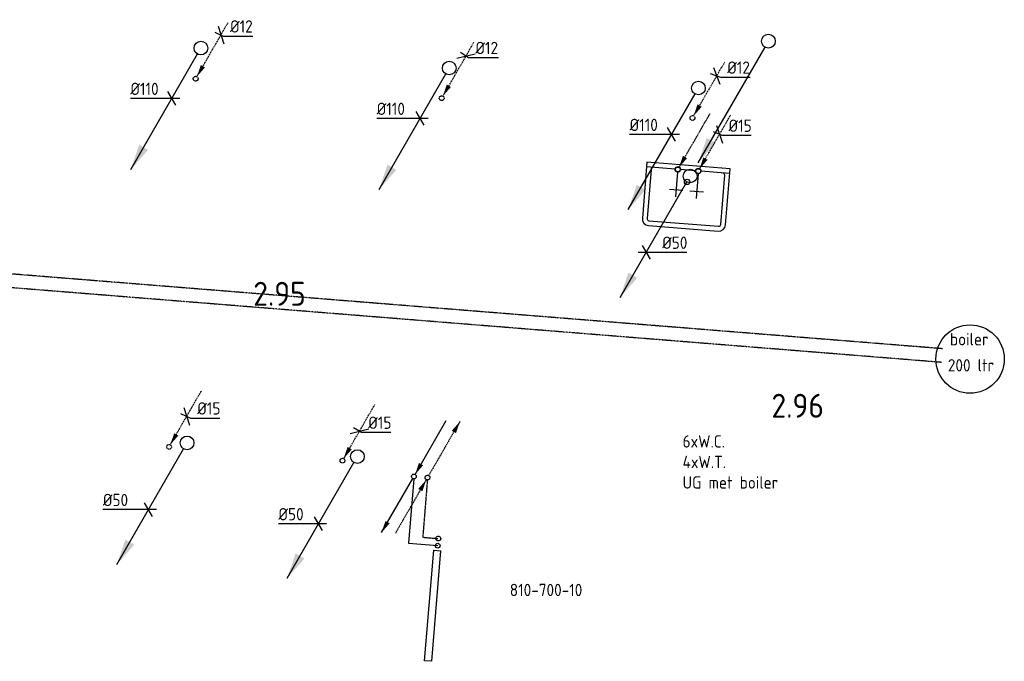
# Model space of a CAD drawing. Header units: millimetres. Extents: x -2687 to 63694, y -299 to 65104.
# Tile 6 of 7: x 12439 to 19634, y 59237 to 63923. Entities that reach past the tile are written whole.
import ezdxf

# ---------------------------------------------------------------- set-up
doc = ezdxf.new("R2010")
doc.units = ezdxf.units.MM
for name, pattern in [('2322107', [2000, 1000, 1000]), ('2322107_a', [2000, 1000, 1000]), ('2322108', [7, 5, -2]), ('2322108_a', [7, 5, -2]), ('2322109', [10, 5, -2, 1, -2]), ('2322109_a', [10, 5, -2, 1, -2]), ('2322110', [10, 5, -1, 1, -1, 1, -1]), ('2322110_a', [10, 5, -1, 1, -1, 1, -1]), ('2322111', [12, 5, -1, 1, -1, 1, -1, 1, -1]), ('2322121', [2000, 1000, 1000]), ('2322121_a', [2000, 1000, 1000])]:
    doc.linetypes.add(name, pattern=pattern)
for name, color, linetype in [('BL$2----', 7, 'Continuous'), ('bTuwkundig', 7, 'Continuous'), ('WI561---', 1, 'Continuous'), ('WL524---', 4, '2322121'), ('WL531---', 5, '2322109'), ('WL532---', 1, '2322110'), ('WL5327--', 4, '2322111'), ('WL561---', 4, 'Continuous'), ('WL561---_AANVOER', 1, '2322107'), ('WL561---_RETOUR', 5, '2322108'), ('WL570---_TOEVOER_D', 3, 'Continuous'), ('WL740---', 4, 'Continuous'), ('WM524---', 1, 'Continuous'), ('WM531---', 1, 'Continuous'), ('WT561---', 7, 'Continuous')]:
    doc.layers.add(name, color=color, linetype=linetype)
doc.styles.add('STABICAD-018', font='ISOCP.SHX', dxfattribs={"height": 90})
doc.styles.add('STABICAD-035', font='ISOCP.SHX', dxfattribs={"height": 175})
doc.styles.get("Standard").update_dxf_attribs({"font": 'arial.ttf'})

# ---------------------------------------------------------------- blocks, each defined once
blk = doc.blocks.new('*U29')
at = {"linetype": '2322121'}
blk.add_hatch(color=2, dxfattribs=at).paths.add_polyline_path([(-512.5, -887.7), (-451.2, -706.5), (-386.3, -744)], flags=0)
at = {"color": 0, "linetype": '2322121'}
blk.add_line((0, 0), (0, 0, 1), dxfattribs=at)
at = {"color": 2, "linetype": '2322121_a'}
blk.add_line((-512.5, -887.7, 1), (-25, -43.3, 1), dxfattribs=at)
at = {"color": 0, "linetype": '2322121'}
blk.add_circle((0, 0, 1), 50, dxfattribs=at)
at = {"color": 2, "linetype": '2322121'}
blk.add_circle((0, 0, 1), 50, dxfattribs=at)
at = {"layer": 'BL$2----', "color": 2}
for tag in ['SECTIONCODE', 'POSITIONCODE']:
    blk.add_attdef(tag, (13661.5, 60981.6, 149), '', height=1.8, dxfattribs=at)
at = {"layer": 'BL$2----', "color": 2, "style": 'STABICAD-018'}
for tag, p in [('CODE', (13661.5, 60931.6, -1)), ('FLOORCODE', (13711.5, 60831.6, -1))]:
    blk.add_attdef(tag, p, '', height=1.8, dxfattribs=at)
blk = doc.blocks.new('*U28')
at = {"linetype": '2322121'}
blk.add_hatch(color=2, dxfattribs=at).paths.add_polyline_path([(-512.5, -887.7), (-451.2, -706.5), (-386.3, -744)], flags=0)
at = {"color": 0, "linetype": '2322121'}
blk.add_line((0, 0), (0, 0, 1), dxfattribs=at)
at = {"color": 2, "linetype": '2322121_a'}
blk.add_line((-512.5, -887.7, 1), (-25, -43.3, 1), dxfattribs=at)
at = {"color": 0, "linetype": '2322121'}
blk.add_circle((0, 0, 1), 50, dxfattribs=at)
at = {"color": 2, "linetype": '2322121'}
blk.add_circle((0, 0, 1), 50, dxfattribs=at)
at = {"layer": 'BL$2----', "color": 2}
for tag in ['SECTIONCODE', 'POSITIONCODE']:
    blk.add_attdef(tag, (14906.4, 60881.7, 149), '', height=1.8, dxfattribs=at)
at = {"layer": 'BL$2----', "color": 2, "style": 'STABICAD-018'}
for tag, p in [('CODE', (14906.4, 60831.7, -1)), ('FLOORCODE', (14956.4, 60731.7, -1))]:
    blk.add_attdef(tag, p, '', height=1.8, dxfattribs=at)
blk = doc.blocks.new('*U19')
at = {"linetype": '2322121'}
blk.add_hatch(color=2, dxfattribs=at).paths.add_polyline_path([(-512.5, -887.7), (-451.2, -706.5), (-386.3, -744)], flags=0)
at = {"color": 0, "linetype": '2322121'}
blk.add_line((0, 0), (0, 0, 1), dxfattribs=at)
at = {"color": 2, "linetype": '2322121_a'}
blk.add_line((-512.5, -887.7, 1), (-25, -43.3, 1), dxfattribs=at)
at = {"color": 0, "linetype": '2322121'}
blk.add_circle((0, 0, 1), 50, dxfattribs=at)
at = {"color": 2, "linetype": '2322121'}
blk.add_circle((0, 0, 1), 50, dxfattribs=at)
at = {"layer": 'BL$2----', "color": 2}
for tag in ['SECTIONCODE', 'POSITIONCODE']:
    blk.add_attdef(tag, (13762.9, 63866, 149), '', height=1.8, dxfattribs=at)
at = {"layer": 'BL$2----', "color": 2, "style": 'STABICAD-018'}
for tag, p in [('CODE', (13762.9, 63816, -1)), ('FLOORCODE', (13812.9, 63716, -1))]:
    blk.add_attdef(tag, p, '', height=1.8, dxfattribs=at)
blk = doc.blocks.new('*U18')
at = {"linetype": '2322121'}
blk.add_hatch(color=2, dxfattribs=at).paths.add_polyline_path([(-512.5, -887.7), (-451.2, -706.5), (-386.3, -744)], flags=0)
at = {"color": 0, "linetype": '2322121'}
blk.add_line((0, 0), (0, 0, 1), dxfattribs=at)
at = {"color": 2, "linetype": '2322121_a'}
blk.add_line((-512.5, -887.7, 1), (-25, -43.3, 1), dxfattribs=at)
at = {"color": 0, "linetype": '2322121'}
blk.add_circle((0, 0, 1), 50, dxfattribs=at)
at = {"color": 2, "linetype": '2322121'}
blk.add_circle((0, 0, 1), 50, dxfattribs=at)
at = {"layer": 'BL$2----', "color": 2}
for tag in ['SECTIONCODE', 'POSITIONCODE']:
    blk.add_attdef(tag, (15577.6, 63720.4, 149), '', height=1.8, dxfattribs=at)
at = {"layer": 'BL$2----', "color": 2, "style": 'STABICAD-018'}
for tag, p in [('CODE', (15577.6, 63670.4, -1)), ('FLOORCODE', (15627.6, 63570.4, -1))]:
    blk.add_attdef(tag, p, '', height=1.8, dxfattribs=at)
blk = doc.blocks.new('*U17')
at = {"linetype": '2322121'}
blk.add_hatch(color=2, dxfattribs=at).paths.add_polyline_path([(-512.5, -887.7), (-451.2, -706.5), (-386.3, -744)], flags=0)
at = {"color": 0, "linetype": '2322121'}
blk.add_line((0, 0), (0, 0, 1), dxfattribs=at)
at = {"color": 2, "linetype": '2322121_a'}
blk.add_line((-512.5, -887.7, 1), (-25, -43.3, 1), dxfattribs=at)
at = {"color": 0, "linetype": '2322121'}
blk.add_circle((0, 0, 1), 50, dxfattribs=at)
at = {"color": 2, "linetype": '2322121'}
blk.add_circle((0, 0, 1), 50, dxfattribs=at)
at = {"layer": 'BL$2----', "color": 2}
for tag in ['SECTIONCODE', 'POSITIONCODE']:
    blk.add_attdef(tag, (17398.9, 63574.3, 149), '', height=1.8, dxfattribs=at)
at = {"layer": 'BL$2----', "color": 2, "style": 'STABICAD-018'}
for tag, p in [('CODE', (17398.9, 63524.3, -1)), ('FLOORCODE', (17448.9, 63424.3, -1))]:
    blk.add_attdef(tag, p, '', height=1.8, dxfattribs=at)
blk = doc.blocks.new('*U8')
at = {"linetype": '2322121'}
blk.add_hatch(color=2, dxfattribs=at).paths.add_polyline_path([(-512.5, -887.7), (-451.2, -706.5), (-386.3, -744)], flags=0)
at = {"color": 0, "linetype": '2322121'}
blk.add_line((0, 0), (0, 0, 1), dxfattribs=at)
at = {"color": 2, "linetype": '2322121_a'}
blk.add_line((-512.5, -887.7, 1), (-25, -43.3, 1), dxfattribs=at)
at = {"color": 0, "linetype": '2322121'}
blk.add_circle((0, 0, 1), 50, dxfattribs=at)
at = {"color": 2, "linetype": '2322121'}
blk.add_circle((0, 0, 1), 50, dxfattribs=at)
at = {"layer": 'BL$2----', "color": 2}
for tag in ['SECTIONCODE', 'POSITIONCODE']:
    blk.add_attdef(tag, (7968.6, 64330.9, 149), '', height=1.8, dxfattribs=at)
at = {"layer": 'BL$2----', "color": 2, "style": 'STABICAD-018'}
for tag, p in [('CODE', (7968.6, 64280.9, -1)), ('FLOORCODE', (8018.6, 64180.9, -1))]:
    blk.add_attdef(tag, p, '', height=1.8, dxfattribs=at)
blk = doc.blocks.new('*U15')
at = {"linetype": '2322121'}
blk.add_hatch(color=2, dxfattribs=at).paths.add_polyline_path([(-512.5, -887.7), (-451.2, -706.5), (-386.3, -744)], flags=0)
at = {"color": 0, "linetype": '2322121'}
blk.add_line((0, 0), (0, 0, 1), dxfattribs=at)
at = {"color": 2, "linetype": '2322121_a'}
blk.add_line((-512.5, -887.7, 1), (-25, -43.3, 1), dxfattribs=at)
at = {"color": 0, "linetype": '2322121'}
blk.add_circle((0, 0, 1), 50, dxfattribs=at)
at = {"color": 2, "linetype": '2322121'}
blk.add_circle((0, 0, 1), 50, dxfattribs=at)
at = {"layer": 'BL$2----', "color": 2}
for tag in ['SECTIONCODE', 'POSITIONCODE']:
    blk.add_attdef(tag, (17338.5, 62931.5, 149), '', height=1.8, dxfattribs=at)
at = {"layer": 'BL$2----', "color": 2, "style": 'STABICAD-018'}
for tag, p in [('CODE', (17338.5, 62881.5, -1)), ('FLOORCODE', (17388.5, 62781.5, -1))]:
    blk.add_attdef(tag, p, '', height=1.8, dxfattribs=at)
blk = doc.blocks.new('SA-STRT2-NEST1')
at = {"color": 0, "linetype": 'Continuous'}
for p, q in [((255, 460), (-255, 460)), ((-305, 410), (-305, 0)), ((-270, 410), (-270, 50)), ((255, 425), (-255, 425)), ((270, 50), (270, 410)), ((305, 0), (305, 410)), ((-305, 35), (-95, 35)), ((-305, 0), (305, 0)), ((-55, 35), (55, 35)), ((95, 35), (305, 35))]:
    blk.add_line(p, q, dxfattribs=at)
for centre, radius, start, end in [((-255, 410), 50, 90, 180), ((255, 410), 50, 0, 90), ((-255, 410), 15, 90, 180), ((255, 410), 15, 0, 90), ((-255, 50), 15, 180, 270), ((255, 50), 15, 270, 0)]:
    blk.add_arc(centre, radius, start, end, dxfattribs=at)
at = {"color": 0, "linetype": 'Continuous', "style": 'STABICAD-018', "flags": 1}
blk.add_attdef('SA_MATCODE', (0, 0), '', height=1.8, dxfattribs=at)
blk = doc.blocks.new('SA_SYM049_NO_TAPS')
at = {"linetype": 'Continuous'}
blk.add_blockref('SA-STRT2-NEST1', (0, 0), dxfattribs=at)
blk = doc.blocks.new('*U13')
at = {"color": 0, "linetype": '2322121'}
blk.add_circle((0, 0), 20, dxfattribs=at)
at = {"layer": 'BL$2----', "color": 2}
for tag in ['CODE', 'SECTIONCODE', 'SECTIONCODE2', 'POSITIONCODE', 'POSITIONCODE2']:
    blk.add_attdef(tag, (17316.2, 62738.7, 850), '', height=1.8, dxfattribs=at)
blk = doc.blocks.new('*U35')
at = {"color": 0, "linetype": '2322109'}
blk.add_circle((0, 0), 20, dxfattribs=at)
at = {"layer": 'BL$2----', "color": 2}
for tag in ['CODE', 'CODE2', 'SECTIONCODE', 'INDICATIONTEXT', 'POSITIONCODE', 'LABEL']:
    blk.add_attdef(tag, (17397.7, 62817.4, 1150), '', height=1.2, dxfattribs=at)
at = {"layer": 'BL$2----', "color": 1}
blk.add_attdef('PRODUCTCODE', (17397.7, 62817.4, 1150), '', height=1.8, dxfattribs=at)
blk = doc.blocks.new('*U14')
at = {"color": 0, "linetype": '2322110'}
blk.add_circle((0, 0), 20, dxfattribs=at)
at = {"layer": 'BL$2----', "color": 2}
for tag in ['CODE', 'CODE2', 'SECTIONCODE', 'INDICATIONTEXT', 'POSITIONCODE', 'LABEL']:
    blk.add_attdef(tag, (17248.2, 62829.4, 1150), '', height=1.2, dxfattribs=at)
at = {"layer": 'BL$2----', "color": 1}
blk.add_attdef('PRODUCTCODE', (17248.2, 62829.4, 1150), '', height=1.8, dxfattribs=at)
blk = doc.blocks.new('TAP_SINK03_COLD')
at = {"color": 0, "linetype": 'Continuous'}
for p, q in [((0, 0), (0, 180)), ((-50, 130), (50, 130))]:
    blk.add_line(p, q, dxfattribs=at)
blk = doc.blocks.new('TAP_SINK03_HOT')
at = {"color": 0, "linetype": 'Continuous'}
for p, q in [((0, 0), (0, 180)), ((-50, 130), (50, 130))]:
    blk.add_line(p, q, dxfattribs=at)
blk = doc.blocks.new('*U16')
at = {"color": 0, "linetype": 'Continuous'}
for p, q in [((-57.7, 0), (67.2, 0)), ((-28.9, 50), (28.9, -50)), ((67.2, 0), (297.2, 0))]:
    blk.add_line(p, q, dxfattribs=at)
at = {"color": 0, "linetype": 'Continuous', "style": 'STABICAD-018'}
blk.add_text('%%c50', height=90, dxfattribs=at).set_placement((117.2, 25))
at = {"layer": 'BL$2----', "color": 2}
blk.add_attdef('CODE', (17016.8, 62224.2, -1), '', height=1.8, dxfattribs=at)
blk = doc.blocks.new('*U20')
at = {"color": 0, "linetype": 'Continuous'}
for p, q in [((-45.9, 0), (-303, 0)), ((57.7, 0), (-45.9, 0)), ((28.9, -50), (-28.9, 50))]:
    blk.add_line(p, q, dxfattribs=at)
at = {"color": 0, "linetype": 'Continuous', "style": 'STABICAD-018'}
blk.add_text('%%c110', height=90, dxfattribs=at).set_placement((-303, 25))
at = {"layer": 'BL$2----', "color": 2}
blk.add_attdef('CODE', (13550.5, 63348, -1), '', height=1.8, dxfattribs=at)
blk = doc.blocks.new('*U21')
at = {"color": 0, "linetype": 'Continuous'}
for p, q in [((-60.3, 0), (-317.3, 0)), ((57.7, 0), (-60.3, 0)), ((28.9, -50), (-28.9, 50))]:
    blk.add_line(p, q, dxfattribs=at)
at = {"color": 0, "linetype": 'Continuous', "style": 'STABICAD-018'}
blk.add_text('%%c110', height=90, dxfattribs=at).set_placement((-317.3, 25))
at = {"layer": 'BL$2----', "color": 2}
blk.add_attdef('CODE', (15365, 63202.2, -1), '', height=1.8, dxfattribs=at)
blk = doc.blocks.new('*U22')
at = {"color": 0, "linetype": 'Continuous'}
for p, q in [((-49.7, 0), (-306.8, 0)), ((57.7, 0), (-49.7, 0)), ((28.9, -50), (-28.9, 50))]:
    blk.add_line(p, q, dxfattribs=at)
at = {"color": 0, "linetype": 'Continuous', "style": 'STABICAD-018'}
blk.add_text('%%c110', height=90, dxfattribs=at).set_placement((-306.8, 25))
at = {"layer": 'BL$2----', "color": 2}
blk.add_attdef('CODE', (17202.9, 63084.8, -1), '', height=1.8, dxfattribs=at)
blk = doc.blocks.new('*U30')
at = {"color": 0, "linetype": 'Continuous'}
for p, q in [((-103.9, 0), (-334, 0)), ((57.7, 0), (-103.9, 0)), ((28.9, -50), (-28.9, 50))]:
    blk.add_line(p, q, dxfattribs=at)
at = {"color": 0, "linetype": 'Continuous', "style": 'STABICAD-018'}
blk.add_text('%%c50', height=90, dxfattribs=at).set_placement((-334, 25))
at = {"layer": 'BL$2----', "color": 2}
blk.add_attdef('CODE', (13380.6, 60345, -1), '', height=1.8, dxfattribs=at)
blk = doc.blocks.new('*U31')
at = {"color": 0, "linetype": 'Continuous'}
for p, q in [((-63.7, 0), (-293.7, 0)), ((57.7, 0), (-63.7, 0)), ((28.9, -50), (-28.9, 50))]:
    blk.add_line(p, q, dxfattribs=at)
at = {"color": 0, "linetype": 'Continuous', "style": 'STABICAD-018'}
blk.add_text('%%c50', height=90, dxfattribs=at).set_placement((-293.7, 25))
at = {"layer": 'BL$2----', "color": 2}
blk.add_attdef('CODE', (14623.1, 60241.1, -1), '', height=1.8, dxfattribs=at)
blk = doc.blocks.new('*U32')
at = {"linetype": '2322109'}
blk.add_hatch(color=2, dxfattribs=at).paths.add_polyline_path([(8.8, 15.2), (37.3, 99.7), (67.7, 82.2)], flags=0)
at = {"color": 2, "linetype": '2322109_a'}
blk.add_line((8.8, 15.2, 3000), (236.2, 409.2, 3000), dxfattribs=at)
at = {"color": 0, "linetype": '2322109'}
blk.add_line((0, 0), (0, 0, 3000), dxfattribs=at)
at = {"color": 2, "linetype": '2322109'}
blk.add_circle((0, 0, 3000), 17.5, dxfattribs=at)
at = {"layer": 'BL$2----', "color": 2}
for tag in ['SECTIONCODE', 'POSITIONCODE']:
    blk.add_attdef(tag, (6033.9, 64403.6, 1499.5), '', height=1.2, dxfattribs=at)
at = {"layer": 'BL$2----', "color": 2, "style": 'STABICAD-018'}
for tag, p in [('CODE', (6033.9, 64353.6)), ('FLOORCODE', (6083.9, 64253.6))]:
    blk.add_attdef(tag, p, '', height=1.2, dxfattribs=at)
blk = doc.blocks.new('*U37')
at = {"linetype": '2322109'}
blk.add_hatch(color=2, dxfattribs=at).paths.add_polyline_path([(8.8, 15.2), (37.3, 99.7), (67.7, 82.2)], flags=0)
at = {"color": 2, "linetype": '2322109_a'}
blk.add_line((8.8, 15.2, 3000), (236.2, 409.2, 3000), dxfattribs=at)
at = {"color": 0, "linetype": '2322109'}
blk.add_line((0, 0), (0, 0, 3000), dxfattribs=at)
at = {"color": 2, "linetype": '2322109'}
blk.add_circle((0, 0, 3000), 17.5, dxfattribs=at)
at = {"layer": 'BL$2----', "color": 2}
for tag in ['SECTIONCODE', 'POSITIONCODE']:
    blk.add_attdef(tag, (13530.3, 60953.3, 1499.5), '', height=1.2, dxfattribs=at)
at = {"layer": 'BL$2----', "color": 2, "style": 'STABICAD-018'}
for tag, p in [('CODE', (13530.3, 60903.3)), ('FLOORCODE', (13580.3, 60803.3))]:
    blk.add_attdef(tag, p, '', height=1.2, dxfattribs=at)
blk = doc.blocks.new('*U34')
at = {"linetype": '2322109'}
blk.add_hatch(color=2, dxfattribs=at).paths.add_polyline_path([(8.8, 15.2), (37.3, 99.7), (67.7, 82.2)], flags=0)
at = {"color": 2, "linetype": '2322109_a'}
blk.add_line((8.8, 15.2, 3000), (236.2, 409.2, 3000), dxfattribs=at)
at = {"color": 0, "linetype": '2322109'}
blk.add_line((0, 0), (0, 0, 3000), dxfattribs=at)
at = {"color": 2, "linetype": '2322109'}
blk.add_circle((0, 0, 3000), 17.5, dxfattribs=at)
at = {"layer": 'BL$2----', "color": 2}
for tag in ['SECTIONCODE', 'POSITIONCODE']:
    blk.add_attdef(tag, (14797.5, 60852.5, 1499.5), '', height=1.2, dxfattribs=at)
at = {"layer": 'BL$2----', "color": 2, "style": 'STABICAD-018'}
for tag, p in [('CODE', (14797.5, 60802.5)), ('FLOORCODE', (14847.5, 60702.5))]:
    blk.add_attdef(tag, p, '', height=1.2, dxfattribs=at)
blk = doc.blocks.new('*U38')
at = {"linetype": '2322109'}
blk.add_hatch(color=2, dxfattribs=at).paths.add_polyline_path([(8.8, 15.2), (37.3, 99.7), (67.7, 82.2)], flags=0)
at = {"color": 2, "linetype": '2322109_a'}
blk.add_line((8.8, 15.2, 3000), (236.2, 409.2, 3000), dxfattribs=at)
at = {"color": 0, "linetype": '2322109'}
blk.add_line((0, 0), (0, 0, 3000), dxfattribs=at)
at = {"color": 2, "linetype": '2322109'}
blk.add_circle((0, 0, 3000), 17.5, dxfattribs=at)
at = {"layer": 'BL$2----', "color": 2}
for tag in ['SECTIONCODE', 'POSITIONCODE']:
    blk.add_attdef(tag, (17397.7, 62967.4, 2649.5), '', height=1.2, dxfattribs=at)
at = {"layer": 'BL$2----', "color": 2, "style": 'STABICAD-018'}
for tag, p in [('CODE', (17397.7, 62917.4, 1150)), ('FLOORCODE', (17447.7, 62817.4, 1150))]:
    blk.add_attdef(tag, p, '', height=1.2, dxfattribs=at)
blk = doc.blocks.new('*U39')
at = {"linetype": '2322110'}
blk.add_hatch(color=2, dxfattribs=at).paths.add_polyline_path([(8.8, 15.2), (37.3, 99.7), (67.7, 82.2)], flags=0)
at = {"color": 2, "linetype": '2322110_a'}
blk.add_line((8.8, 15.2, 3000), (236.2, 409.2, 3000), dxfattribs=at)
at = {"color": 0, "linetype": '2322110'}
blk.add_line((0, 0), (0, 0, 3000), dxfattribs=at)
at = {"color": 2, "linetype": '2322110'}
blk.add_circle((0, 0, 3000), 17.5, dxfattribs=at)
at = {"layer": 'BL$2----', "color": 2}
for tag in ['SECTIONCODE', 'POSITIONCODE']:
    blk.add_attdef(tag, (17248.2, 62979.4, 1499.5), '', height=1.2, dxfattribs=at)
at = {"layer": 'BL$2----', "color": 2, "style": 'STABICAD-018'}
for tag, p in [('CODE', (17248.2, 62929.4)), ('FLOORCODE', (17298.2, 62829.4))]:
    blk.add_attdef(tag, p, '', height=1.2, dxfattribs=at)
blk = doc.blocks.new('*U45')
at = {"color": 0, "linetype": 'Continuous'}
for p, q in [((-45.5, 21.2), (27.4, -12.8)), ((-20.4, 64.7), (20.4, -64.7)), ((27.4, -12.8), (243.2, -12.8))]:
    blk.add_line(p, q, dxfattribs=at)
at = {"color": 0, "linetype": 'Continuous', "style": 'STABICAD-018'}
blk.add_text('%%c15', height=90, dxfattribs=at).set_placement((77.4, 12.2))
at = {"layer": 'BL$2----', "color": 2}
blk.add_attdef('CODE', (13659.1, 61026.5), '', height=1.2, dxfattribs=at)
blk = doc.blocks.new('*U46')
at = {"color": 0, "linetype": 'Continuous'}
for p, q in [((-67.7, -17.2), (67.7, 17.2)), ((-42.7, 26.1), (14.1, -8.6)), ((14.1, -8.6), (229.8, -8.6))]:
    blk.add_line(p, q, dxfattribs=at)
at = {"color": 0, "linetype": 'Continuous', "style": 'STABICAD-018'}
blk.add_text('%%c15', height=90, dxfattribs=at).set_placement((64.1, 16.4))
at = {"layer": 'BL$2----', "color": 2}
blk.add_attdef('CODE', (14921.9, 60918.1), '', height=1.2, dxfattribs=at)
blk = doc.blocks.new('*U47')
at = {"color": 0, "linetype": 'Continuous'}
for p, q in [((-45.9, 20.5), (16, -7.2)), ((-20.8, 64), (20.8, -64)), ((16, -7.2), (231.8, -7.2))]:
    blk.add_line(p, q, dxfattribs=at)
at = {"color": 0, "linetype": 'Continuous', "style": 'STABICAD-018'}
blk.add_text('%%c15', height=90, dxfattribs=at).set_placement((66, 17.8))
at = {"layer": 'BL$2----', "color": 2}
blk.add_attdef('CODE', (17553, 63086.3, 1150), '', height=1.2, dxfattribs=at)
blk = doc.blocks.new('*U48')
at = {"color": 0, "linetype": 'Continuous'}
for p, q in [((-48.1, 16.6), (26.9, -9.3)), ((-22.7, 60.7), (22.7, -60.7)), ((26.9, -9.3), (244.3, -9.3))]:
    blk.add_line(p, q, dxfattribs=at)
at = {"color": 0, "linetype": 'Continuous', "style": 'STABICAD-018'}
blk.add_text('%%c12', height=90, dxfattribs=at).set_placement((76.9, 15.7))
at = {"layer": 'BL$2----', "color": 2}
blk.add_attdef('CODE', (17532.6, 63512.6), '', height=1.2, dxfattribs=at)
blk = doc.blocks.new('*U49')
at = {"color": 0, "linetype": 'Continuous'}
for p, q in [((-67, -16.1), (67, 16.1)), ((-42, 27.3), (18.3, -11.9)), ((18.3, -11.9), (235.7, -11.9))]:
    blk.add_line(p, q, dxfattribs=at)
at = {"color": 0, "linetype": 'Continuous', "style": 'STABICAD-018'}
blk.add_text('%%c12', height=90, dxfattribs=at).set_placement((68.3, 13.1))
at = {"layer": 'BL$2----', "color": 2}
blk.add_attdef('CODE', (15700.9, 63658.7), '', height=1.2, dxfattribs=at)
blk = doc.blocks.new('*U50')
at = {"color": 0, "linetype": 'Continuous'}
for p, q in [((-45.5, 21.2), (16.7, -7.8)), ((-20.4, 64.7), (20.4, -64.7)), ((16.7, -7.8), (234.1, -7.8))]:
    blk.add_line(p, q, dxfattribs=at)
at = {"color": 0, "linetype": 'Continuous', "style": 'STABICAD-018'}
blk.add_text('%%c12', height=90, dxfattribs=at).set_placement((66.7, 17.2))
at = {"layer": 'BL$2----', "color": 2}
blk.add_attdef('CODE', (13909.2, 63811.8), '', height=1.2, dxfattribs=at)
blk = doc.blocks.new('*U152')
at = {"linetype": '2322107'}
blk.add_hatch(color=2, dxfattribs=at).paths.add_polyline_path([(-236.2, -409.2), (-207.7, -324.7), (-177.3, -342.2)], flags=0)
at = {"color": 0, "linetype": '2322107'}
blk.add_line((0, 0), (0, 0, 1), dxfattribs=at)
at = {"color": 2, "linetype": '2322107_a'}
blk.add_line((-236.2, -409.2, 1), (-8.8, -15.2, 1), dxfattribs=at)
at = {"color": 2, "linetype": '2322107'}
blk.add_circle((0, 0, 1), 17.5, dxfattribs=at)
at = {"layer": 'WL570---_TOEVOER_D', "color": 2, "style": 'STABICAD-018'}
for tag, p in [('SECTIONCODE', (15319.4, 60736.3, 149)), ('POSITIONCODE', (15319.4, 60736.3, 149)), ('CODE', (15319.4, 60686.3, -1)), ('FLOORCODE', (15369.4, 60586.3, -1))]:
    blk.add_attdef(tag, p, '', height=1.2, dxfattribs=at)
blk = doc.blocks.new('*U156')
at = {"linetype": '2322108'}
blk.add_hatch(color=2, dxfattribs=at).paths.add_polyline_path([(-8.8, -15.2), (-37.3, -99.7), (-67.7, -82.2)], flags=0)
at = {"color": 0, "linetype": '2322108'}
blk.add_line((0, 0), (0, 0, 1), dxfattribs=at)
at = {"color": 2, "linetype": '2322108_a'}
blk.add_line((-8.8, -15.2, 1), (-236.2, -409.2, 1), dxfattribs=at)
at = {"layer": 'BL$2----', "color": 2, "style": 'STABICAD-018'}
for tag, p in [('SECTIONCODE', (15419.1, 60728.3, 149)), ('CODE', (15419.1, 60678.3, -1)), ('POSITIONCODE', (15419.1, 60728.3, 149)), ('FLOORCODE', (15469.1, 60578.3, -1))]:
    blk.add_attdef(tag, p, '', height=1.2, dxfattribs=at)
blk = doc.blocks.new('*U154')
at = {"color": 0, "linetype": 'Continuous'}
for p, q in [((-405, 152, 700), (405, 152, 700)), ((-405, 100, 700), (-405, 152, 700)), ((405, 152, 700), (405, 100, 700)), ((-405, 100, 700), (405, 100, 700))]:
    blk.add_line(p, q, dxfattribs=at)
at = {"layer": 'WL561---_AANVOER', "linetype": '2322107'}
blk.add_circle((440, 126, 700), 17.5, dxfattribs=at)
at = {"layer": 'WL561---_RETOUR', "linetype": '2322108'}
blk.add_circle((492.5, 126), 17.5, dxfattribs=at)
at = {"layer": 'BL$2----', "color": 2, "style": 'STABICAD-018'}
blk.add_attdef('CODE', (15582.6, 59732, 120), '', height=1.2, dxfattribs=at)
at = {"layer": 'BL$2----', "color": 1}
blk.add_attdef('PRODUCTCODE', (15582.6, 59632, 120), '', height=1.8, rotation=89.06336, dxfattribs=at)
at = {"layer": 'BL$2----', "color": 2}
for tag in ['RADIATOR_CODE', 'CUSTOM_FIELD1', 'CUSTOM_FIELD2', 'KNOB_POSITION', 'POSITIONCODE', 'SECTIONCODE', 'FREETEXT', 'LABEL']:
    blk.add_attdef(tag, (15582.6, 59632, 120), '', height=1.2, rotation=89.06336, dxfattribs=at)
blk = doc.blocks.new('*U153')
at = {"linetype": '2322107'}
blk.add_hatch(color=2, dxfattribs=at).paths.add_polyline_path([(8.8, 15.2), (37.3, 99.7), (67.7, 82.2)], flags=0)
at = {"color": 2, "linetype": '2322107_a'}
blk.add_line((8.8, 15.2, 3000), (236.2, 409.2, 3000), dxfattribs=at)
at = {"color": 0, "linetype": '2322107'}
blk.add_line((0, 0), (0, 0, 3000), dxfattribs=at)
at = {"color": 2, "linetype": '2322107'}
blk.add_circle((0, 0, 3000), 17.5, dxfattribs=at)
at = {"layer": 'WM531---', "color": 2}
for tag in ['SECTIONCODE', 'POSITIONCODE']:
    blk.add_attdef(tag, (15319.4, 60736.3, 1499.5), '', height=1.2, dxfattribs=at)
at = {"layer": 'WM531---', "color": 2, "style": 'STABICAD-018'}
for tag, p in [('CODE', (15319.4, 60686.3)), ('FLOORCODE', (15369.4, 60586.3))]:
    blk.add_attdef(tag, p, '', height=1.2, dxfattribs=at)
blk = doc.blocks.new('*U157')
at = {"linetype": '2322108'}
blk.add_hatch(color=2, dxfattribs=at).paths.add_polyline_path([(236.2, 409.2), (207.7, 324.7), (177.3, 342.2)], flags=0)
at = {"color": 2, "linetype": '2322108_a'}
blk.add_line((236.2, 409.2, 3000), (8.8, 15.2, 3000), dxfattribs=at)
at = {"color": 0, "linetype": '2322108'}
blk.add_line((0, 0), (0, 0, 3000), dxfattribs=at)
at = {"color": 2, "linetype": '2322108'}
blk.add_circle((0, 0, 3000), 17.5, dxfattribs=at)
at = {"layer": 'BL$2----', "color": 2}
for tag in ['SECTIONCODE', 'POSITIONCODE']:
    blk.add_attdef(tag, (15419.1, 60728.3, 1499.5), '', height=1.2, dxfattribs=at)
at = {"layer": 'BL$2----', "color": 2, "style": 'STABICAD-018'}
for tag, p in [('CODE', (15419.1, 60678.3)), ('FLOORCODE', (15469.1, 60578.3))]:
    blk.add_attdef(tag, p, '', height=1.2, dxfattribs=at)
blk = doc.blocks.new('*U155')
at = {"color": 0, "linetype": '2322107'}
blk.add_line((0, 0), (0, 0, -820), dxfattribs=at)
at = {"layer": 'BL$2----', "color": 2}
for tag in ['SECTIONCODE', 'CODE', 'POSITIONCODE']:
    blk.add_attdef(tag, (15493.4, 60080.9, 820), '', height=1.2, dxfattribs=at)
blk = doc.blocks.new('*U171')
at = {"color": 0, "linetype": '2322111'}
blk.add_line((0, 0), (14886.1, 0, 956.4), dxfattribs=at)
at = {"layer": 'WI561---', "color": 2, "style": 'STABICAD-018'}
for tag, p in [('SECTIONCODE', (11794.4, 61861.7, 475)), ('POSITIONCODE', (11794.4, 61861.7, 475)), ('CODE', (19175.3, 61420))]:
    blk.add_attdef(tag, p, '', height=1.2, dxfattribs=at)

msp = doc.modelspace()

# ---------------------------------------------------------------- linework, layer by layer
at = {"layer": 'WL532---', "linetype": '2322110'}
msp.add_line((19183.3, 61519.7), (4444.5, 62702.3, 950), dxfattribs=at)
at = {"layer": 'WL561---_AANVOER', "linetype": '2322107'}
for p, q in [((15318, 60568.8), (15280.4, 60099.3)), ((15493.4, 60080.9), (15280.3, 60098))]:
    msp.add_line(p, q, dxfattribs=at)
at = {"layer": 'WL561---_RETOUR', "linetype": '2322108'}
for p, q in [((15417.7, 60560.8), (15384.2, 60142.9)), ((15384.2, 60142.9), (15497.7, 60133.2))]:
    msp.add_line(p, q, dxfattribs=at)
at = {"layer": 'WL740---'}
msp.add_circle((19384.4, 61444.3), 250, dxfattribs=at)

# ---------------------------------------------------------------- block references
at = {"layer": 'WL524---', "linetype": '2322121'}
for name, p in [('*U19', (13762.9, 63716, -1)), ('*U8', (17910.5, 63766.4, -1)), ('*U18', (15577.6, 63570.4, -1)), ('*U17', (17398.9, 63424.3, -1)), ('*U15', (17338.5, 62781.5, -1)), ('*U13', (17316.2, 62738.7, 850)), ('*U29', (13661.5, 60831.6, -1)), ('*U28', (14906.4, 60731.7, -1))]:
    msp.add_blockref(name, p, dxfattribs=at)
at = {"layer": 'WL531---', "linetype": '2322109'}
for name, p in [('*U32', (13724.8, 63492.4)), ('*U32', (15522.5, 63349.7)), ('*U32', (17355, 63205)), ('*U38', (17397.7, 62817.4, 1150)), ('*U35', (17397.7, 62817.4, 1150)), ('*U37', (13530.3, 60803.3)), ('*U34', (14797.5, 60702.5))]:
    msp.add_blockref(name, p, dxfattribs=at)
at = {"layer": 'WL531---', "color": 2, "linetype": '2322109', "rotation": 175.4126559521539}
msp.add_blockref('TAP_SINK03_COLD', (17396.1, 62797.5, 950), dxfattribs=at)
at = {"layer": 'WL532---', "linetype": '2322110'}
for name, p in [('*U39', (17248.2, 62829.4)), ('*U14', (17248.2, 62829.4, 1150))]:
    msp.add_blockref(name, p, dxfattribs=at)
at = {"layer": 'WL532---', "color": 2, "linetype": '2322110', "rotation": 175.4126559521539}
msp.add_blockref('TAP_SINK03_HOT', (17246.6, 62809.5, 950), dxfattribs=at)
at = {"layer": 'WL5327--', "linetype": '2322111', "rotation": 175.412626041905}
msp.add_blockref('*U171', (19175.3, 61420), dxfattribs=at)
at = {"layer": 'WL561---', "linetype": 'Continuous', "rotation": 85.2634270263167}
msp.add_blockref('*U154', (15582.6, 59632, 120), dxfattribs=at)
at = {"layer": 'WL561---_AANVOER', "linetype": '2322107'}
for name, p in [('*U153', (15319.4, 60586.3)), ('*U152', (15319.4, 60586.3, -1))]:
    msp.add_blockref(name, p, dxfattribs=at)
at = {"layer": 'WL561---_AANVOER', "linetype": '2322107', "rotation": 85.2634270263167}
msp.add_blockref('*U155', (15493.4, 60080.9, 820), dxfattribs=at)
at = {"layer": 'WL561---_RETOUR', "linetype": '2322108'}
for name, p in [('*U157', (15419.1, 60578.3)), ('*U156', (15419.1, 60578.3, -1))]:
    msp.add_blockref(name, p, dxfattribs=at)
at = {"layer": 'WL740---', "linetype": 'Continuous', "rotation": 175.4126559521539}
msp.add_blockref('SA_SYM049_NO_TAPS', (17325.8, 62858.3, 950), dxfattribs=at)
at = {"layer": 'WM524---', "linetype": 'Continuous'}
for name, p in [('*U20', (13550.5, 63348, -1)), ('*U21', (15365, 63202.2, -1)), ('*U22', (17202.9, 63084.8, -1)), ('*U16', (17016.8, 62224.2, -1)), ('*U30', (13380.6, 60345, -1)), ('*U31', (14623.1, 60241.1, -1))]:
    msp.add_blockref(name, p, dxfattribs=at)
at = {"layer": 'WM531---', "linetype": 'Continuous'}
for name, p in [('*U50', (13909.2, 63811.8)), ('*U49', (15700.9, 63658.7)), ('*U48', (17532.6, 63512.6)), ('*U47', (17553, 63086.3, 1150)), ('*U45', (13659.1, 61026.5)), ('*U46', (14921.9, 60918.1))]:
    msp.add_blockref(name, p, dxfattribs=at)

# ---------------------------------------------------------------- texts
at = {"layer": 'bTuwkundig', "color": 3, "style": 'STABICAD-035'}
for s, p in [('2.95', (14145.4, 61833.7, -500)), ('2.96', (17932.6, 61015.7, -500))]:
    msp.add_text(s, height=175, dxfattribs=at).set_placement(p)
at = {"layer": 'WL740---', "style": 'STABICAD-018'}
for s, p in [('boiler', (19237.2, 61544.3)), ('200 ltr', (19221.9, 61353.8))]:
    msp.add_text(s, height=90, dxfattribs=at).set_placement(p)
at = {"layer": 'WL740---', "insert": (17283.2, 60887.8), "char_height": 90, "attachment_point": 1, "style": 'STABICAD-018'}
msp.add_mtext_dynamic_manual_height_columns('6xW.C.\\P4xW.T.\\PUG met boiler', width=2317.401, gutter_width=450, heights=[0], dxfattribs=at)
at = {"layer": 'WT561---', "color": 1, "style": 'STABICAD-018'}
msp.add_text('810-700-10', height=90, dxfattribs=at).set_placement((16020.2, 59712.6))

doc.saveas('drawing.dxf')
